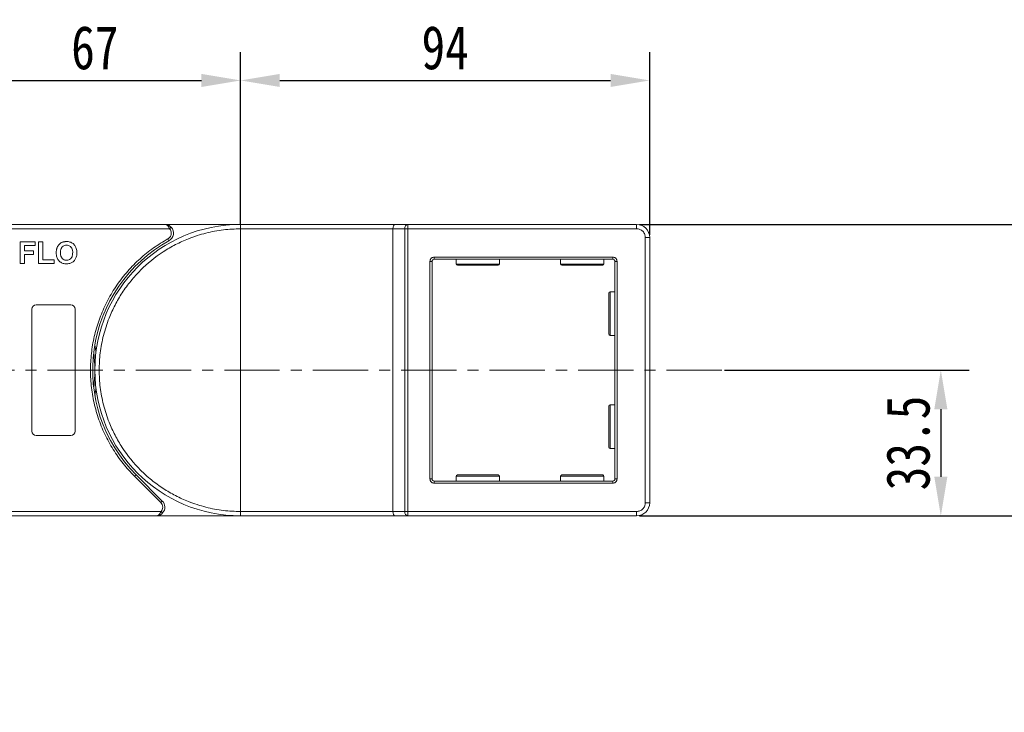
# Model space of a CAD drawing. Header units: millimetres. Extents: x 207 to 1682, y 260 to 1293.
# Tile 30 of 84: x 930 to 1156, y 835 to 994. Entities that reach past the tile are written whole.
import ezdxf

# ---------------------------------------------------------------- set-up
doc = ezdxf.new("R2010")
doc.units = ezdxf.units.MM
doc.linetypes.add('CENTERX2', pattern=[20.32, 12.7, -2.54, 2.54, -2.54])
doc.styles.get("Standard").update_dxf_attribs({"font": '仿宋_GB2312.ttf', "width": 0.8})
doc.dimstyles.new('副本 ISO-45.1', dxfattribs={"dimtxt": 10, "dimasz": 9, "dimexe": 6.5, "dimexo": 0.625, "dimgap": 2.5, "dimtad": 1, "dimdsep": 46, "dimtxsty": 'Standard', "dimcen": 2.5, "dimadec": 0, "dimazin": 0, "dimtfac": 1, "dimtmove": 0, "dimatfit": 3, "dimfxl": 0, "dimarcsym": 0})

# ---------------------------------------------------------------- blocks, each defined once
blk = doc.blocks.new('*D2800')
at = {"color": 0, "lineweight": -2}
for p, q in [((1072.39, 947.2), (1576.38, 947.2)), ((1569.88, 695), (1569.88, 938.2)), ((1494.15, 686), (1576.38, 686))]:
    blk.add_line(p, q, dxfattribs=at)
at = {"color": 0, "lineweight": 9}
for points in [[(1568.38, 938.2), (1571.38, 938.2), (1569.88, 947.2)], [(1568.38, 695), (1571.38, 695), (1569.88, 686)]]:
    blk.add_solid(points, dxfattribs=at)
at = {"layer": 'Defpoints', "color": 0, "lineweight": 9}
for p in [(1071.77, 947.2), (1569.88, 947.2), (1493.52, 686)]:
    blk.add_point(p, dxfattribs=at)
at = {"color": 0, "lineweight": 9, "insert": (1562.38, 816.6), "char_height": 10, "attachment_point": 5, "rotation": 90}
blk.add_mtext('2R+67', dxfattribs=at)
blk = doc.blocks.new('*D2801')
at = {"color": 0, "lineweight": -2}
for p, q in [((980.77, 947.32), (980.77, 986.8)), ((1074.77, 944.82), (1074.77, 986.8)), ((989.77, 980.3), (1065.77, 980.3))]:
    blk.add_line(p, q, dxfattribs=at)
at = {"color": 0, "lineweight": 9}
for points in [[(989.77, 981.8), (989.77, 978.8), (980.77, 980.3)], [(1065.77, 981.8), (1065.77, 978.8), (1074.77, 980.3)]]:
    blk.add_solid(points, dxfattribs=at)
at = {"layer": 'Defpoints', "color": 0, "lineweight": 9}
for p in [(1074.77, 980.3), (980.77, 946.7), (1074.77, 944.2)]:
    blk.add_point(p, dxfattribs=at)
at = {"color": 0, "lineweight": 9, "insert": (1027.77, 987.8), "char_height": 10, "attachment_point": 5}
blk.add_mtext('94', dxfattribs=at)
blk = doc.blocks.new('*D2802')
at = {"color": 0, "lineweight": -2}
for p, q in [((913.77, 946.97), (913.77, 986.8)), ((980.77, 947.32), (980.77, 986.8)), ((922.77, 980.3), (971.77, 980.3))]:
    blk.add_line(p, q, dxfattribs=at)
at = {"color": 0, "lineweight": 9}
for points in [[(922.77, 981.8), (922.77, 978.8), (913.77, 980.3)], [(971.77, 981.8), (971.77, 978.8), (980.77, 980.3)]]:
    blk.add_solid(points, dxfattribs=at)
at = {"layer": 'Defpoints', "color": 0, "lineweight": 9}
for p in [(980.77, 980.3), (913.77, 946.35), (980.77, 946.7)]:
    blk.add_point(p, dxfattribs=at)
at = {"color": 0, "lineweight": 9, "insert": (947.27, 987.8), "char_height": 10, "attachment_point": 5}
blk.add_mtext('67', dxfattribs=at)
blk = doc.blocks.new('*D2803')
at = {"color": 0, "lineweight": -2}
for p, q in [((1075.39, 947.2), (1201.1, 947.2)), ((1194.6, 889.2), (1194.6, 938.2)), ((1072.39, 880.2), (1201.1, 880.2))]:
    blk.add_line(p, q, dxfattribs=at)
at = {"color": 0, "lineweight": 9}
for points in [[(1193.1, 938.2), (1196.1, 938.2), (1194.6, 947.2)], [(1193.1, 889.2), (1196.1, 889.2), (1194.6, 880.2)]]:
    blk.add_solid(points, dxfattribs=at)
at = {"layer": 'Defpoints', "color": 0, "lineweight": 9}
for p in [(1074.77, 947.2), (1194.6, 947.2), (1071.77, 880.2)]:
    blk.add_point(p, dxfattribs=at)
at = {"color": 0, "lineweight": 9, "insert": (1187.1, 913.7), "char_height": 10, "attachment_point": 5, "rotation": 90}
blk.add_mtext('67', dxfattribs=at)
blk = doc.blocks.new('*D2804')
at = {"color": 0, "lineweight": -2}
for p, q in [((1091.96, 913.7), (1148.17, 913.7)), ((1141.67, 904.7), (1141.67, 889.2)), ((1091.96, 880.2), (1148.17, 880.2))]:
    blk.add_line(p, q, dxfattribs=at)
at = {"color": 0, "lineweight": 9}
for points in [[(1140.17, 904.7), (1143.17, 904.7), (1141.67, 913.7)], [(1140.17, 889.2), (1143.17, 889.2), (1141.67, 880.2)]]:
    blk.add_solid(points, dxfattribs=at)
at = {"layer": 'Defpoints', "color": 0, "lineweight": 9}
for p in [(1091.33, 913.7), (1091.33, 880.2), (1141.67, 880.2)]:
    blk.add_point(p, dxfattribs=at)
at = {"color": 0, "lineweight": 9, "insert": (1134.17, 896.95), "char_height": 10, "attachment_point": 5, "rotation": 90}
blk.add_mtext('33.5', dxfattribs=at)

msp = doc.modelspace()

# ---------------------------------------------------------------- linework, layer by layer
at = {"color": 7, "linetype": 'Continuous', "lineweight": 15}
for p, q in [((963.337, 947.2), (913.765, 947.2)), ((913.765, 946.2), (964.455, 946.2)), ((980.765, 947.2), (963.337, 947.2)), ((964.455, 946.2), (964.828, 946.533)), ((1016.225, 947.2), (980.765, 947.2)), ((980.765, 881.2), (980.765, 946.2)), ((980.765, 946.2), (1015.765, 946.2)), ((1015.765, 946.2), (1018.466, 946.2)), ((1015.765, 946.2), (1015.765, 881.2)), ((1019.225, 947.2), (1016.225, 947.2)), ((1018.466, 881.2), (1018.466, 946.2)), ((1018.466, 946.2), (1019.225, 946.2)), ((1019.225, 947.2), (1019.225, 946.2)), ((1071.765, 947.2), (1019.225, 947.2)), ((1019.225, 946.2), (1071.765, 946.2)), ((1019.225, 946.2), (1019.225, 881.2)), ((1071.765, 946.2), (1071.765, 947.2)), ((964.305, 943.45), (964.063, 943.887)), ((1073.765, 944.2), (1073.765, 883.2)), ((1073.765, 944.2), (1074.765, 944.2)), ((1074.765, 883.2), (1074.765, 944.2)), ((930.124, 938.2), (930.124, 943.2)), ((930.124, 943.2), (933.522, 943.2)), ((933.522, 942.366), (931.086, 942.366)), ((931.086, 942.366), (931.086, 941.148)), ((933.522, 943.2), (933.522, 942.366)), ((934.355, 938.2), (934.355, 943.2)), ((934.355, 943.2), (935.317, 943.2)), ((935.317, 943.2), (935.317, 939.033)), ((931.086, 941.148), (933.201, 941.148)), ((931.086, 940.315), (931.086, 938.2)), ((933.201, 940.315), (931.086, 940.315)), ((933.201, 941.148), (933.201, 940.315)), ((935.317, 939.033), (937.881, 939.033)), ((937.881, 939.033), (937.881, 938.2)), ((1025.265, 939.7), (1066.265, 939.7)), ((1025.265, 939.2), (1025.265, 939.7)), ((1025.265, 939.2), (1066.265, 939.2)), ((1030.265, 939.2), (1030.265, 938.1)), ((1040.265, 938.1), (1040.265, 939.2)), ((1054.265, 939.2), (1054.265, 938.1)), ((1064.265, 938.1), (1064.265, 939.2)), ((1066.265, 939.7), (1066.265, 939.2)), ((931.086, 938.2), (930.124, 938.2)), ((937.881, 938.2), (934.355, 938.2)), ((1024.265, 888.7), (1024.265, 938.7)), ((1024.265, 938.7), (1024.765, 938.7)), ((1024.765, 888.7), (1024.765, 938.7)), ((1030.265, 938.1), (1040.265, 938.1)), ((1054.265, 938.1), (1064.265, 938.1)), ((1066.765, 938.7), (1066.765, 888.7)), ((1067.265, 938.7), (1066.765, 938.7)), ((1067.265, 938.7), (1067.265, 888.7)), ((1066.765, 931.7), (1065.665, 931.7)), ((1065.665, 931.7), (1065.665, 921.7)), ((932.765, 899.7), (932.765, 927.7)), ((933.765, 928.7), (941.765, 928.7)), ((942.765, 927.7), (942.765, 899.7)), ((1065.665, 921.7), (1066.765, 921.7)), ((1066.765, 905.7), (1065.665, 905.7)), ((1065.665, 905.7), (1065.665, 895.7)), ((941.765, 898.7), (933.765, 898.7)), ((1065.665, 895.7), (1066.765, 895.7)), ((956.37, 889.305), (956.724, 889.658)), ((962.414, 883.26), (956.37, 889.305)), ((962.768, 883.614), (956.724, 889.658)), ((1030.265, 889.3), (1030.265, 888.2)), ((1040.265, 889.3), (1030.265, 889.3)), ((1040.265, 888.2), (1040.265, 889.3)), ((1054.265, 889.3), (1054.265, 888.2)), ((1064.265, 889.3), (1054.265, 889.3)), ((1064.265, 888.2), (1064.265, 889.3)), ((1024.265, 888.7), (1024.765, 888.7)), ((1025.265, 887.7), (1025.265, 888.2)), ((1066.265, 888.2), (1025.265, 888.2)), ((1066.265, 887.7), (1025.265, 887.7)), ((1066.265, 887.7), (1066.265, 888.2)), ((1067.265, 888.7), (1066.765, 888.7)), ((962.414, 883.26), (962.768, 883.614)), ((1074.765, 883.2), (1073.765, 883.2)), ((962.472, 881.2), (913.765, 881.2)), ((913.765, 880.2), (961.354, 880.2)), ((961.354, 880.2), (980.765, 880.2)), ((962.844, 880.866), (962.472, 881.2)), ((1015.765, 881.2), (980.765, 881.2)), ((980.765, 880.2), (1016.225, 880.2)), ((1018.466, 881.2), (1015.765, 881.2)), ((1016.225, 880.2), (1019.225, 880.2)), ((1019.225, 881.2), (1018.466, 881.2)), ((1071.765, 881.2), (1019.225, 881.2)), ((1019.225, 880.2), (1019.225, 881.2)), ((1019.225, 880.2), (1071.765, 880.2)), ((1071.765, 881.2), (1071.765, 880.2))]:
    msp.add_line(p, q, dxfattribs=at)
at = {"color": 1, "linetype": 'CENTERX2', "lineweight": 13}
msp.add_line((1091.331, 913.7), (779.765, 913.7), dxfattribs=at)
at = {"color": 7, "linetype": 'Continuous', "lineweight": 15, "flags": 128}
for points in [[(947.265, 919.509), (947.484, 918.066), (947.517, 917.8)], [(947.517, 909.6), (947.484, 909.333), (947.265, 907.89)]]:
    msp.add_lwpolyline(points, dxfattribs=at)
at = {"color": 7, "linetype": 'Continuous', "lineweight": 15}
for centre, radius, start, end in [((980.765, 913.7), 33.5, 90, 270), ((963.337, 945.2), 2, 298.95502, 41.81031), ((1019.365, 946.306), 0.905, 98.86498, 186.71937), ((1071.765, 944.2), 3, 0, 90), ((980.765, 913.7), 34, 118.95502, 225), ((1025.265, 938.7), 0.5, 90, 180), ((1066.265, 938.7), 0.5, 0, 90), ((1030.565, 938.1), 0.3, 180, 270), ((1039.965, 938.1), 0.3, 270, 0), ((1054.565, 938.1), 0.3, 180, 270), ((1063.965, 938.1), 0.3, 270, 0), ((1065.665, 931.4), 0.3, 90, 180), ((933.765, 927.7), 1, 90, 180), ((941.765, 927.7), 1, 0, 90), ((1065.665, 922), 0.3, 180, 270), ((913.765, 913.7), 33.5, 352.96973, 7.03027), ((1065.665, 905.4), 0.3, 90, 180), ((933.765, 899.7), 1, 180, 270), ((941.765, 899.7), 1, 270, 360), ((1065.665, 896), 0.3, 180, 270), ((1030.565, 889.3), 0.3, 90, 180), ((1039.965, 889.3), 0.3, 0, 90), ((1054.565, 889.3), 0.3, 90, 180), ((1063.965, 889.3), 0.3, 0, 90), ((1025.265, 888.7), 0.5, 180, 270), ((1066.265, 888.7), 0.5, 270, 0), ((961.354, 882.2), 2, 318.18969, 45), ((1071.765, 883.2), 3, 270, 0), ((1019.365, 881.094), 0.905, 173.28063, 261.13502)]:
    msp.add_arc(centre, radius, start, end, dxfattribs=at)
for centre, start_param, end_param in [((1016.225, 946.2), 0, 1.5707963), ((1016.225, 881.2), 1.5707963, 3.1415927)]:
    msp.add_ellipse(centre, major_axis=(0, 1), ratio=0.4599349, start_param=start_param, end_param=end_param, dxfattribs=at)
for points, knots in [([(980.765, 881.2), (979.444, 881.246), (976.761, 881.341), (972.739, 882.121), (969.06, 883.302), (965.79, 884.793), (962.931, 886.463), (960.237, 888.429), (956.916, 891.424), (954.09, 894.902), (951.858, 898.724), (950.369, 901.995), (949.181, 905.673), (948.429, 909.696), (948.185, 913.7), (948.429, 917.704), (949.181, 921.726), (950.369, 925.405), (951.858, 928.676), (953.529, 931.534), (955.494, 934.229), (958.49, 937.549), (961.968, 940.375), (965.79, 942.606), (969.06, 944.097), (972.739, 945.278), (976.761, 946.058), (979.444, 946.153), (980.765, 946.2)], [0, 0, 0, 0, 0.0388229, 0.0788496, 0.1199968, 0.1521689, 0.1843359, 0.2171925, 0.250044, 0.3156642, 0.3478363, 0.3800032, 0.421155, 0.4611806, 0.5, 0.538824, 0.5788496, 0.6199968, 0.6521689, 0.6843359, 0.7171925, 0.750044, 0.8156642, 0.8478363, 0.8800032, 0.921155, 0.9611795, 1, 1, 1, 1]), ([(964.455, 946.2), (964.387, 946.335), (964.243, 946.623), (963.964, 946.949), (963.654, 947.161), (963.443, 947.187), (963.337, 947.2)], [0, 0, 0, 0, 0.23435025, 0.49819532, 0.74886904, 1, 1, 1, 1]), ([(963.337, 947.2), (963.607, 947.169), (964.025, 947.121), (964.523, 946.834), (964.733, 946.627), (964.828, 946.533)], [0, 0, 0, 0, 0.4984129, 0.772928, 1, 1, 1, 1]), ([(980.765, 946.2), (980.765, 946.312), (980.765, 946.537), (980.765, 946.837), (980.765, 947.063), (980.765, 947.183), (980.765, 947.195), (980.765, 947.2)], [0, 0, 0, 0, 0.21469386, 0.42938772, 0.64408158, 0.85877544, 1, 1, 1, 1]), ([(1071.765, 946.2), (1072.017, 946.173), (1072.405, 946.131), (1072.871, 945.882), (1073.19, 945.624), (1073.448, 945.306), (1073.697, 944.84), (1073.738, 944.451), (1073.765, 944.2)], [0, 0, 0, 0, 0.2394429, 0.3698071, 0.5000001, 0.6303641, 0.7605571, 1, 1, 1, 1]), ([(956.37, 889.305), (955.473, 890.263), (953.677, 892.179), (951.406, 895.446), (949.48, 898.968), (947.971, 902.734), (946.912, 906.65), (946.326, 910.623), (946.201, 914.595), (946.529, 918.525), (947.299, 922.392), (948.518, 926.175), (950.179, 929.832), (952.279, 933.302), (954.77, 936.505), (957.595, 939.357), (960.681, 941.869), (962.936, 943.214), (964.063, 943.887)], [0, 0, 0, 0, 0.0616516, 0.1233073, 0.1864354, 0.25, 0.3135645, 0.3766927, 0.4383422, 0.5, 0.5616495, 0.6233073, 0.6864354, 0.75, 0.8135645, 0.8766927, 0.9383443, 1, 1, 1, 1]), ([(964.063, 943.887), (964.173, 943.959), (964.396, 944.106), (964.643, 944.43), (964.807, 944.802), (964.827, 945.069), (964.837, 945.2)], [0, 0, 0, 0, 0.2455128, 0.5, 0.7544872, 1, 1, 1, 1]), ([(938.394, 940.67), (938.394, 940.736), (938.395, 940.87), (938.41, 941.077), (938.434, 941.29), (938.476, 941.51), (938.532, 941.729), (938.589, 941.87), (938.617, 941.941)], [0, 0, 0, 0, 0.1539502, 0.3081809, 0.478699, 0.6499612, 0.8242026, 1, 1, 1, 1]), ([(938.617, 941.941), (938.677, 942.061), (938.797, 942.3), (939.114, 942.691), (939.434, 942.945), (939.676, 943.054), (939.705, 943.068)], [0, 0, 0, 0, 0.2508959, 0.5021661, 0.9405117, 1, 1, 1, 1]), ([(939.355, 940.703), (939.359, 940.836), (939.369, 941.173), (939.487, 941.651), (939.772, 942.066), (940.13, 942.321), (940.483, 942.42), (940.697, 942.428), (940.77, 942.431)], [0, 0, 0, 0, 0.15861661, 0.40086372, 0.57305935, 0.74548557, 0.91298519, 1, 1, 1, 1]), ([(939.705, 943.068), (939.767, 943.092), (939.891, 943.142), (940.075, 943.19), (940.251, 943.226), (940.418, 943.248), (940.588, 943.262), (940.701, 943.263), (940.758, 943.264)], [0, 0, 0, 0, 0.1854289, 0.3721896, 0.5277082, 0.6838775, 0.8416784, 1, 1, 1, 1]), ([(940.758, 943.264), (940.892, 943.259), (941.296, 943.246), (941.95, 943.051), (942.568, 942.564), (942.996, 941.857), (943.127, 941.206), (943.135, 940.792), (943.137, 940.693)], [0, 0, 0, 0, 0.1013981, 0.3069957, 0.5061443, 0.6852619, 0.9245571, 1, 1, 1, 1]), ([(940.77, 942.431), (940.905, 942.422), (941.175, 942.405), (941.559, 942.236), (941.87, 941.949), (942.108, 941.487), (942.17, 941.058), (942.175, 940.772), (942.176, 940.717)], [0, 0, 0, 0, 0.1602922, 0.3219224, 0.4907614, 0.6575692, 0.9338827, 1, 1, 1, 1]), ([(940.772, 938.136), (940.639, 938.14), (940.235, 938.154), (939.575, 938.344), (938.953, 938.833), (938.528, 939.543), (938.403, 940.18), (938.395, 940.582), (938.394, 940.67)], [0, 0, 0, 0, 0.1021706, 0.3092201, 0.51365, 0.6922749, 0.9324126, 1, 1, 1, 1]), ([(940.77, 938.969), (940.636, 938.978), (940.365, 938.997), (939.985, 939.178), (939.662, 939.479), (939.413, 939.972), (939.359, 940.404), (939.355, 940.674), (939.355, 940.703)], [0, 0, 0, 0, 0.1597099, 0.3204292, 0.4910735, 0.6770503, 0.9662903, 1, 1, 1, 1]), ([(942.176, 940.717), (942.171, 940.584), (942.16, 940.208), (942.02, 939.686), (941.673, 939.266), (941.296, 939.036), (940.976, 938.974), (940.803, 938.97), (940.77, 938.969)], [0, 0, 0, 0, 0.1585903, 0.4472388, 0.6203806, 0.7935748, 0.9612953, 1, 1, 1, 1]), ([(943.137, 940.693), (943.134, 940.559), (943.123, 940.157), (942.981, 939.517), (942.59, 938.855), (942.016, 938.388), (941.376, 938.163), (940.955, 938.144), (940.772, 938.136)], [0, 0, 0, 0, 0.1018882, 0.3073435, 0.4929627, 0.6786474, 0.8607914, 1, 1, 1, 1]), ([(1024.265, 938.7), (1024.279, 938.825), (1024.299, 939.02), (1024.424, 939.253), (1024.553, 939.412), (1024.712, 939.541), (1024.945, 939.666), (1025.14, 939.686), (1025.265, 939.7)], [0, 0, 0, 0, 0.239443, 0.3695502, 0.4999998, 0.6301073, 0.760557, 1, 1, 1, 1]), ([(1066.265, 939.7), (1066.391, 939.686), (1066.585, 939.666), (1066.818, 939.541), (1066.977, 939.412), (1067.107, 939.253), (1067.231, 939.02), (1067.252, 938.825), (1067.265, 938.7)], [0, 0, 0, 0, 0.239443, 0.3695502, 0.4999998, 0.6301073, 0.760557, 1, 1, 1, 1]), ([(1030.565, 937.8), (1030.628, 937.8), (1030.725, 937.8), (1031.311, 937.8), (1031.917, 937.8), (1032.67, 937.8), (1033.765, 937.8), (1035.265, 937.8), (1036.766, 937.8), (1037.86, 937.8), (1038.613, 937.8), (1039.22, 937.8), (1039.806, 937.8), (1039.903, 937.8), (1039.965, 937.8)], [0, 0, 0, 0, 0.1197284, 0.1841803, 0.25, 0.3158197, 0.3802716, 0.5, 0.6197284, 0.6841803, 0.75, 0.8158197, 0.8802716, 1, 1, 1, 1]), ([(1054.565, 937.8), (1054.628, 937.8), (1054.725, 937.8), (1055.311, 937.8), (1055.917, 937.8), (1056.67, 937.8), (1057.765, 937.8), (1059.265, 937.8), (1060.766, 937.8), (1061.86, 937.8), (1062.613, 937.8), (1063.22, 937.8), (1063.806, 937.8), (1063.903, 937.8), (1063.965, 937.8)], [0, 0, 0, 0, 0.1197284, 0.1841803, 0.25, 0.3158197, 0.3802716, 0.5, 0.6197284, 0.6841803, 0.75, 0.8158197, 0.8802716, 1, 1, 1, 1]), ([(1065.365, 931.4), (1065.365, 931.337), (1065.365, 931.24), (1065.365, 930.654), (1065.365, 930.048), (1065.365, 929.295), (1065.365, 928.201), (1065.365, 927.291), (1065.365, 926.7)], [0, 0, 0, 0, 0.2394568, 0.3683607, 0.5, 0.6316393, 0.7605432, 1, 1, 1, 1]), ([(1065.365, 926.7), (1065.365, 926.108), (1065.365, 925.199), (1065.365, 924.105), (1065.365, 923.352), (1065.365, 922.745), (1065.365, 922.159), (1065.365, 922.063), (1065.365, 922)], [0, 0, 0, 0, 0.2394568, 0.3683607, 0.5, 0.6316393, 0.7605432, 1, 1, 1, 1]), ([(1065.365, 905.4), (1065.365, 905.337), (1065.365, 905.24), (1065.365, 904.654), (1065.365, 904.048), (1065.365, 903.295), (1065.365, 902.201), (1065.365, 901.291), (1065.365, 900.7)], [0, 0, 0, 0, 0.2394568, 0.3683607, 0.5, 0.6316393, 0.7605432, 1, 1, 1, 1]), ([(1065.365, 900.7), (1065.365, 900.108), (1065.365, 899.199), (1065.365, 898.105), (1065.365, 897.352), (1065.365, 896.745), (1065.365, 896.159), (1065.365, 896.063), (1065.365, 896)], [0, 0, 0, 0, 0.2394568, 0.3683607, 0.5, 0.6316393, 0.7605432, 1, 1, 1, 1]), ([(1039.965, 889.6), (1039.903, 889.6), (1039.806, 889.6), (1039.22, 889.6), (1038.613, 889.6), (1037.86, 889.6), (1036.766, 889.6), (1035.265, 889.6), (1033.765, 889.6), (1032.67, 889.6), (1031.917, 889.6), (1031.311, 889.6), (1030.725, 889.6), (1030.628, 889.6), (1030.565, 889.6)], [0, 0, 0, 0, 0.1197284, 0.1841803, 0.25, 0.3158197, 0.3802716, 0.5, 0.6197284, 0.6841803, 0.75, 0.8158197, 0.8802716, 1, 1, 1, 1]), ([(1063.965, 889.6), (1063.903, 889.6), (1063.806, 889.6), (1063.22, 889.6), (1062.613, 889.6), (1061.86, 889.6), (1060.766, 889.6), (1059.265, 889.6), (1057.765, 889.6), (1056.67, 889.6), (1055.917, 889.6), (1055.311, 889.6), (1054.725, 889.6), (1054.628, 889.6), (1054.565, 889.6)], [0, 0, 0, 0, 0.1197284, 0.1841803, 0.25, 0.3158197, 0.3802716, 0.5, 0.6197284, 0.6841803, 0.75, 0.8158197, 0.8802716, 1, 1, 1, 1]), ([(1025.265, 887.7), (1025.14, 887.713), (1024.945, 887.734), (1024.712, 887.858), (1024.553, 887.988), (1024.424, 888.147), (1024.299, 888.38), (1024.279, 888.574), (1024.265, 888.7)], [0, 0, 0, 0, 0.23944295, 0.36955024, 0.49999985, 0.63010729, 0.76055705, 1, 1, 1, 1]), ([(1067.265, 888.7), (1067.252, 888.574), (1067.231, 888.38), (1067.107, 888.147), (1066.978, 887.988), (1066.818, 887.858), (1066.585, 887.734), (1066.391, 887.713), (1066.265, 887.7)], [0, 0, 0, 0, 0.239443, 0.3695502, 0.4999998, 0.6301073, 0.760557, 1, 1, 1, 1]), ([(1073.765, 883.2), (1073.738, 882.948), (1073.697, 882.56), (1073.448, 882.094), (1073.189, 881.775), (1072.871, 881.517), (1072.405, 881.268), (1072.017, 881.227), (1071.765, 881.2)], [0, 0, 0, 0, 0.2394429, 0.3698071, 0.5000001, 0.6303641, 0.7605571, 1, 1, 1, 1]), ([(961.354, 880.2), (961.46, 880.213), (961.672, 880.239), (961.981, 880.451), (962.26, 880.777), (962.404, 881.064), (962.472, 881.2)], [0, 0, 0, 0, 0.2515188, 0.5017844, 0.7656323, 1, 1, 1, 1]), ([(962.844, 880.866), (962.75, 880.773), (962.54, 880.566), (962.041, 880.278), (961.623, 880.231), (961.354, 880.2)], [0, 0, 0, 0, 0.2270634, 0.50158693, 1, 1, 1, 1]), ([(980.765, 880.2), (980.765, 880.211), (980.765, 880.233), (980.765, 880.405), (980.765, 880.659), (980.765, 880.94), (980.765, 881.126), (980.765, 881.2)], [0, 0, 0, 0, 0.2146939, 0.4293877, 0.6440816, 0.8587754, 1, 1, 1, 1])]:
    msp.add_open_spline(points, degree=3, knots=knots, dxfattribs=at)
for points in [[(964.837, 945.2), (964.819, 945.384), (964.784, 945.753), (964.565, 946.051), (964.455, 946.2)], [(962.854, 882.2), (962.833, 882.398), (962.792, 882.796), (962.54, 883.105), (962.414, 883.26)], [(962.472, 881.2), (962.581, 881.349), (962.801, 881.647), (962.836, 882.015), (962.854, 882.2)]]:
    msp.add_open_spline(points, degree=3, dxfattribs=at)

# ---------------------------------------------------------------- dimensions: what is measured, and where the dimension line sits
at = {"color": 5, "lineweight": 9}
for base, p1, p2, picture, middle in [((980.765, 980.299), (913.765, 946.345), (980.765, 946.7), '*D2802', (947.265, 987.799)), ((1074.765, 980.299), (980.765, 946.7), (1074.765, 944.2), '*D2801', (1027.765, 987.799))]:
    dim = msp.add_linear_dim(base=base, p1=p1, p2=p2, dimstyle='副本 ISO-45.1', dxfattribs=at)
    dim.commit()
    dim.dimension.update_dxf_attribs({"geometry": picture, "text_midpoint": middle})
dim = msp.add_linear_dim(base=(1569.878, 947.2), p1=(1493.524, 686), p2=(1071.765, 947.2), angle=90, text='2R+67', dimstyle='副本 ISO-45.1', dxfattribs=at)
dim.commit()
dim.dimension.update_dxf_attribs({"geometry": '*D2800', "text_midpoint": (1562.378, 816.6)})
for base, p1, p2, picture, middle in [((1194.598, 947.2), (1071.765, 880.2), (1074.765, 947.2), '*D2803', (1187.098, 913.7)), ((1141.666, 880.2), (1091.331, 913.7), (1091.331, 880.2), '*D2804', (1134.166, 896.95))]:
    dim = msp.add_linear_dim(base=base, p1=p1, p2=p2, angle=90, dimstyle='副本 ISO-45.1', dxfattribs=at)
    dim.commit()
    dim.dimension.update_dxf_attribs({"geometry": picture, "text_midpoint": middle})

doc.saveas('drawing.dxf')
